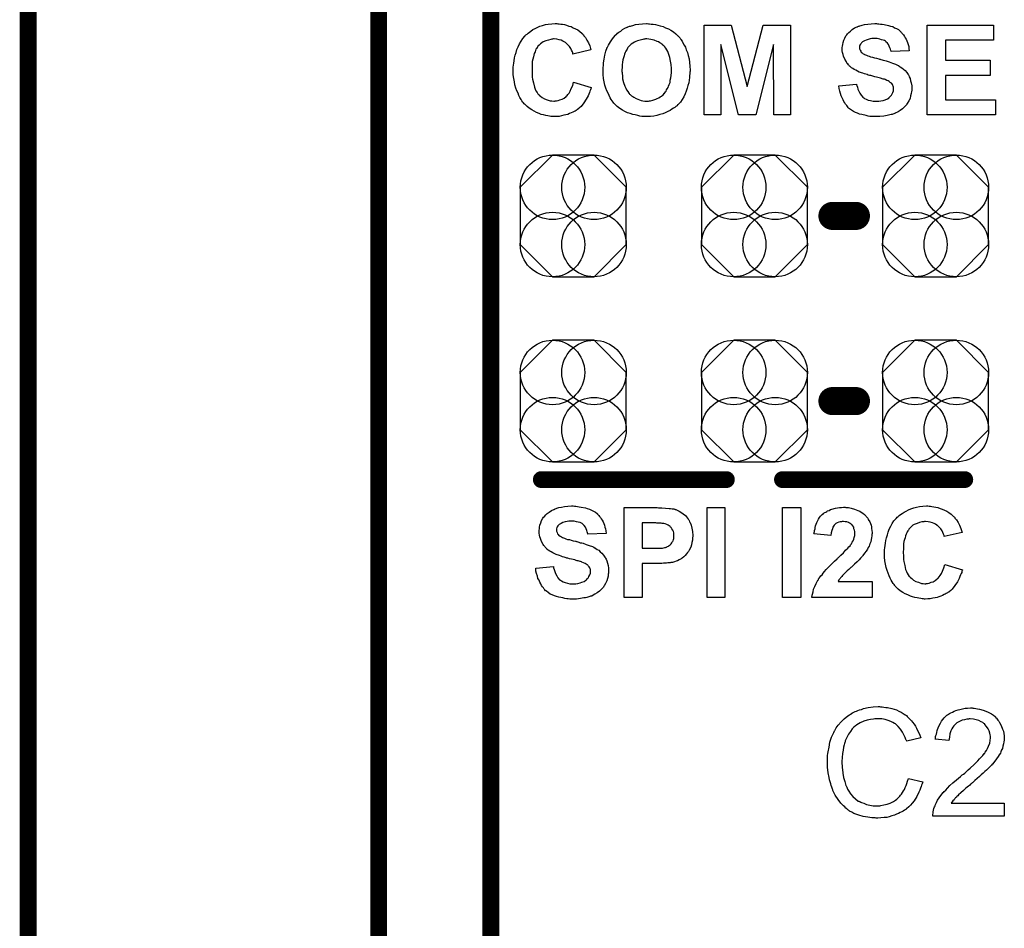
# Model space of a CAD drawing. Extents: x -0.52 to 0.5, y -1.13 to 1.12.
# Tile 11 of 15: x -0.5 to -0.15, y 0.28 to 0.6. Entities that reach past the tile are written whole.
import ezdxf

# ---------------------------------------------------------------- set-up
doc = ezdxf.new("R2010")
doc.units = 0
doc.layers.get('0').update_dxf_attribs({"linetype": 'CONTINUOUS'})
for name, color, linetype in [('gko', 6, 'CONTINUOUS'), ('gto', 2, 'CONTINUOUS'), ('gts', 1, 'CONTINUOUS')]:
    doc.layers.add(name, color=color, linetype=linetype)

# ---------------------------------------------------------------- blocks, each defined once
blk = doc.blocks.new('D22')
at = {"const_width": 0.005}
blk.add_lwpolyline([(-0.0025, 0, 1), (0.0025, 0, 1)], format="xyb", close=True, dxfattribs=at)
blk = doc.blocks.new('D33')
at = {"const_width": 0.003}
blk.add_lwpolyline([(-0.0015, 0, 1), (0.0015, 0, 1)], format="xyb", close=True, dxfattribs=at)
blk = doc.blocks.new('D84')
blk.add_lwpolyline([(0.0189, -0.0102), (0.0189, 0.0102), (0.0074, 0.0217), (-0.0074, 0.0217), (-0.0189, 0.0102), (-0.0189, -0.0102), (-0.0074, -0.0217), (0.0074, -0.0217)], close=True)
for centre in [(-0.0074, 0.0102), (0.0074, 0.0102), (-0.0074, -0.0102), (0.0074, -0.0102)]:
    blk.add_circle(centre, 0.0115)

msp = doc.modelspace()

# ---------------------------------------------------------------- linework, layer by layer
at = {"layer": 'gko', "color": 6, "const_width": 0.006}
for points in [[(-0.375, -0.0036), (-0.375, 1.12)], [(-0.335, 0.02), (-0.335, 1.075)], [(-0.5, -1.13), (-0.5, 1.03)]]:
    msp.add_lwpolyline(points, dxfattribs=at)
at = {"layer": 'gto', "color": 2}
for points in [[(-0.3111, 0.6005), (-0.3106, 0.6005), (-0.31, 0.6004), (-0.3094, 0.6003), (-0.3087, 0.6002), (-0.308, 0.6), (-0.3072, 0.5997), (-0.3064, 0.5995), (-0.3056, 0.5991), (-0.3048, 0.5987), (-0.304, 0.5983), (-0.3033, 0.5977), (-0.3026, 0.5971), (-0.3025, 0.5971), (-0.3025, 0.597), (-0.3023, 0.5969), (-0.3022, 0.5967), (-0.302, 0.5965), (-0.3018, 0.5962), (-0.3013, 0.5956), (-0.3008, 0.5947), (-0.3002, 0.5937), (-0.2997, 0.5926), (-0.2993, 0.5912), (-0.3057, 0.5897), (-0.3057, 0.5898), (-0.3057, 0.5898), (-0.3057, 0.5899), (-0.3058, 0.5901), (-0.3059, 0.5905), (-0.3062, 0.5911), (-0.3065, 0.5917), (-0.3069, 0.5924), (-0.3075, 0.593), (-0.3081, 0.5936), (-0.3081, 0.5936), (-0.3084, 0.5938), (-0.3088, 0.5941), (-0.3093, 0.5943), (-0.3099, 0.5946), (-0.3106, 0.5948), (-0.3115, 0.595), (-0.3124, 0.5951), (-0.3127, 0.5951), (-0.313, 0.595), (-0.3133, 0.595), (-0.3136, 0.5949), (-0.3144, 0.5947), (-0.3154, 0.5944), (-0.3163, 0.594), (-0.3168, 0.5937), (-0.3173, 0.5934), (-0.3178, 0.5929), (-0.3182, 0.5925), (-0.3182, 0.5924), (-0.3183, 0.5923), (-0.3184, 0.5922), (-0.3185, 0.592), (-0.3187, 0.5917), (-0.3189, 0.5914), (-0.3191, 0.591), (-0.3192, 0.5905), (-0.3195, 0.5899), (-0.3197, 0.5893), (-0.3198, 0.5887), (-0.32, 0.5879), (-0.3202, 0.5871), (-0.3203, 0.5862), (-0.3203, 0.5852), (-0.3203, 0.5842), (-0.3203, 0.5841), (-0.3203, 0.5839), (-0.3203, 0.5836), (-0.3203, 0.5832), (-0.3203, 0.5827), (-0.3202, 0.5821), (-0.3202, 0.5815), (-0.3201, 0.5808), (-0.3198, 0.5794), (-0.3194, 0.5779), (-0.3192, 0.5772), (-0.3189, 0.5766), (-0.3185, 0.576), (-0.3182, 0.5755), (-0.3181, 0.5754), (-0.3181, 0.5754), (-0.3179, 0.5753), (-0.3178, 0.5751), (-0.3173, 0.5747), (-0.3167, 0.5742), (-0.3159, 0.5737), (-0.3149, 0.5734), (-0.3138, 0.573), (-0.3132, 0.573), (-0.3125, 0.5729), (-0.3123, 0.5729), (-0.3121, 0.573), (-0.3116, 0.573), (-0.311, 0.5731), (-0.3104, 0.5734), (-0.3096, 0.5736), (-0.3089, 0.574), (-0.3081, 0.5746), (-0.3081, 0.5747), (-0.3078, 0.5749), (-0.3075, 0.5753), (-0.3071, 0.5758), (-0.3067, 0.5765), (-0.3063, 0.5774), (-0.3058, 0.5785), (-0.3055, 0.5797), (-0.2992, 0.5778), (-0.2992, 0.5777), (-0.2992, 0.5776), (-0.2993, 0.5773), (-0.2995, 0.5769), (-0.2997, 0.5765), (-0.2998, 0.576), (-0.3001, 0.5754), (-0.3003, 0.5748), (-0.301, 0.5736), (-0.3018, 0.5723), (-0.3028, 0.571), (-0.3034, 0.5705), (-0.304, 0.57), (-0.304, 0.5699), (-0.3041, 0.5699), (-0.3043, 0.5698), (-0.3046, 0.5696), (-0.3049, 0.5694), (-0.3053, 0.5692), (-0.3058, 0.569), (-0.3063, 0.5687), (-0.3069, 0.5685), (-0.3076, 0.5682), (-0.3082, 0.568), (-0.309, 0.5679), (-0.3098, 0.5677), (-0.3106, 0.5675), (-0.3115, 0.5675), (-0.3125, 0.5674), (-0.3128, 0.5674), (-0.3131, 0.5675), (-0.3136, 0.5675), (-0.3141, 0.5676), (-0.3147, 0.5677), (-0.3154, 0.5678), (-0.3162, 0.568), (-0.317, 0.5682), (-0.3178, 0.5685), (-0.3187, 0.5689), (-0.3196, 0.5693), (-0.3204, 0.5698), (-0.3213, 0.5704), (-0.3221, 0.571), (-0.3229, 0.5718), (-0.323, 0.5718), (-0.3231, 0.572), (-0.3233, 0.5723), (-0.3236, 0.5726), (-0.3239, 0.573), (-0.3242, 0.5735), (-0.3246, 0.5742), (-0.325, 0.5749), (-0.3253, 0.5757), (-0.3257, 0.5766), (-0.3261, 0.5776), (-0.3264, 0.5787), (-0.3266, 0.5798), (-0.3268, 0.581), (-0.327, 0.5823), (-0.327, 0.5837), (-0.327, 0.5838), (-0.327, 0.5838), (-0.327, 0.5841), (-0.327, 0.5845), (-0.327, 0.585), (-0.3269, 0.5857), (-0.3268, 0.5865), (-0.3267, 0.5873), (-0.3265, 0.5883), (-0.3263, 0.5893), (-0.326, 0.5903), (-0.3257, 0.5913), (-0.3252, 0.5923), (-0.3248, 0.5934), (-0.3242, 0.5943), (-0.3236, 0.5953), (-0.3229, 0.5961), (-0.3228, 0.5962), (-0.3227, 0.5963), (-0.3225, 0.5966), (-0.3221, 0.5968), (-0.3217, 0.5972), (-0.3212, 0.5975), (-0.3207, 0.5979), (-0.32, 0.5984), (-0.3192, 0.5988), (-0.3185, 0.5992), (-0.3175, 0.5996), (-0.3166, 0.5999), (-0.3155, 0.6002), (-0.3145, 0.6004), (-0.3133, 0.6005), (-0.3121, 0.6006), (-0.3115, 0.6006), (-0.3111, 0.6005)], [(-0.2788, 0.6005), (-0.2784, 0.6005), (-0.2778, 0.6004), (-0.2771, 0.6003), (-0.2763, 0.6002), (-0.2754, 0.6), (-0.2746, 0.5998), (-0.2736, 0.5995), (-0.2727, 0.5991), (-0.2717, 0.5987), (-0.2708, 0.5982), (-0.2699, 0.5976), (-0.269, 0.5969), (-0.2682, 0.5961), (-0.2681, 0.5961), (-0.268, 0.596), (-0.2678, 0.5957), (-0.2675, 0.5954), (-0.2672, 0.5949), (-0.2668, 0.5943), (-0.2665, 0.5937), (-0.2661, 0.5929), (-0.2656, 0.5922), (-0.2653, 0.5912), (-0.2649, 0.5902), (-0.2646, 0.5892), (-0.2643, 0.588), (-0.2641, 0.5867), (-0.264, 0.5854), (-0.2639, 0.5839), (-0.2639, 0.5838), (-0.2639, 0.5836), (-0.264, 0.5832), (-0.264, 0.5826), (-0.2641, 0.582), (-0.2642, 0.5813), (-0.2643, 0.5804), (-0.2644, 0.5795), (-0.2647, 0.5785), (-0.265, 0.5775), (-0.2653, 0.5765), (-0.2657, 0.5755), (-0.2662, 0.5745), (-0.2668, 0.5735), (-0.2674, 0.5726), (-0.2682, 0.5717), (-0.2682, 0.5717), (-0.2684, 0.5716), (-0.2686, 0.5713), (-0.269, 0.571), (-0.2694, 0.5707), (-0.2699, 0.5704), (-0.2705, 0.57), (-0.2711, 0.5696), (-0.2719, 0.5692), (-0.2728, 0.5688), (-0.2737, 0.5684), (-0.2747, 0.5681), (-0.2758, 0.5678), (-0.2769, 0.5676), (-0.2781, 0.5674), (-0.2794, 0.5674), (-0.2797, 0.5674), (-0.2801, 0.5674), (-0.2806, 0.5675), (-0.2812, 0.5675), (-0.2819, 0.5676), (-0.2826, 0.5678), (-0.2835, 0.568), (-0.2844, 0.5682), (-0.2853, 0.5685), (-0.2863, 0.5688), (-0.2872, 0.5692), (-0.2881, 0.5697), (-0.289, 0.5703), (-0.2899, 0.571), (-0.2907, 0.5717), (-0.2908, 0.5718), (-0.2909, 0.5719), (-0.2911, 0.5722), (-0.2914, 0.5725), (-0.2917, 0.573), (-0.2921, 0.5735), (-0.2924, 0.5741), (-0.2928, 0.5749), (-0.2932, 0.5757), (-0.2936, 0.5766), (-0.294, 0.5776), (-0.2943, 0.5786), (-0.2946, 0.5798), (-0.2948, 0.581), (-0.2949, 0.5824), (-0.2949, 0.5838), (-0.2949, 0.5838), (-0.2949, 0.584), (-0.2949, 0.5842), (-0.2949, 0.5846), (-0.2949, 0.585), (-0.2948, 0.5855), (-0.2948, 0.586), (-0.2948, 0.5866), (-0.2946, 0.5879), (-0.2943, 0.5893), (-0.294, 0.5907), (-0.2935, 0.592), (-0.2935, 0.592), (-0.2935, 0.5921), (-0.2934, 0.5922), (-0.2933, 0.5924), (-0.293, 0.5929), (-0.2927, 0.5935), (-0.2923, 0.5941), (-0.2918, 0.5948), (-0.2912, 0.5956), (-0.2905, 0.5964), (-0.2905, 0.5964), (-0.2905, 0.5965), (-0.2902, 0.5967), (-0.2898, 0.5971), (-0.2893, 0.5975), (-0.2887, 0.5979), (-0.288, 0.5984), (-0.2872, 0.5989), (-0.2864, 0.5993), (-0.2863, 0.5993), (-0.2863, 0.5993), (-0.2861, 0.5994), (-0.2858, 0.5995), (-0.2856, 0.5996), (-0.2852, 0.5997), (-0.2848, 0.5998), (-0.2844, 0.5999), (-0.2834, 0.6002), (-0.2822, 0.6004), (-0.2809, 0.6005), (-0.2795, 0.6006), (-0.2792, 0.6006), (-0.2788, 0.6005)], [(-0.1971, 0.6005), (-0.1966, 0.6005), (-0.196, 0.6004), (-0.1954, 0.6003), (-0.1947, 0.6002), (-0.1932, 0.5999), (-0.1925, 0.5997), (-0.1917, 0.5995), (-0.191, 0.5991), (-0.1903, 0.5988), (-0.1896, 0.5984), (-0.189, 0.5979), (-0.189, 0.5978), (-0.1889, 0.5978), (-0.1888, 0.5976), (-0.1886, 0.5974), (-0.1884, 0.5972), (-0.1881, 0.5968), (-0.1878, 0.5965), (-0.1875, 0.596), (-0.1872, 0.5955), (-0.1869, 0.595), (-0.1866, 0.5944), (-0.1864, 0.5938), (-0.1862, 0.5931), (-0.186, 0.5924), (-0.1859, 0.5917), (-0.1858, 0.5908), (-0.1923, 0.5906), (-0.1923, 0.5906), (-0.1923, 0.5907), (-0.1924, 0.591), (-0.1925, 0.5914), (-0.1927, 0.5919), (-0.1929, 0.5925), (-0.1932, 0.5931), (-0.1936, 0.5936), (-0.1941, 0.5941), (-0.1941, 0.5941), (-0.1943, 0.5943), (-0.1946, 0.5945), (-0.1951, 0.5947), (-0.1957, 0.5948), (-0.1963, 0.595), (-0.1972, 0.5952), (-0.1981, 0.5952), (-0.1986, 0.5952), (-0.1991, 0.5952), (-0.1997, 0.5951), (-0.2004, 0.5949), (-0.2012, 0.5947), (-0.2018, 0.5944), (-0.2025, 0.594), (-0.2025, 0.594), (-0.2026, 0.5939), (-0.2028, 0.5937), (-0.203, 0.5935), (-0.2032, 0.5932), (-0.2034, 0.5929), (-0.2035, 0.5925), (-0.2035, 0.592), (-0.2035, 0.592), (-0.2035, 0.5918), (-0.2035, 0.5916), (-0.2034, 0.5914), (-0.2033, 0.5911), (-0.2031, 0.5907), (-0.2029, 0.5904), (-0.2026, 0.5901), (-0.2025, 0.59), (-0.2023, 0.5899), (-0.2022, 0.5898), (-0.2019, 0.5897), (-0.2017, 0.5896), (-0.2014, 0.5894), (-0.201, 0.5893), (-0.2006, 0.5891), (-0.2001, 0.5889), (-0.1996, 0.5887), (-0.1989, 0.5886), (-0.1982, 0.5884), (-0.1975, 0.5882), (-0.1967, 0.588), (-0.1966, 0.588), (-0.1964, 0.5879), (-0.1962, 0.5879), (-0.1959, 0.5878), (-0.1955, 0.5877), (-0.1951, 0.5875), (-0.1945, 0.5874), (-0.194, 0.5873), (-0.1929, 0.5869), (-0.1918, 0.5865), (-0.1907, 0.5861), (-0.1902, 0.5859), (-0.1897, 0.5856), (-0.1897, 0.5856), (-0.1896, 0.5856), (-0.1894, 0.5854), (-0.189, 0.5851), (-0.1884, 0.5848), (-0.1879, 0.5843), (-0.1873, 0.5838), (-0.1867, 0.5831), (-0.1862, 0.5824), (-0.1861, 0.5823), (-0.186, 0.582), (-0.1858, 0.5816), (-0.1855, 0.581), (-0.1853, 0.5802), (-0.1851, 0.5794), (-0.1849, 0.5784), (-0.1849, 0.5773), (-0.1849, 0.5772), (-0.1849, 0.5771), (-0.1849, 0.577), (-0.1849, 0.5768), (-0.1849, 0.5766), (-0.185, 0.5763), (-0.1851, 0.5756), (-0.1853, 0.5748), (-0.1855, 0.5739), (-0.186, 0.573), (-0.1865, 0.5721), (-0.1865, 0.5721), (-0.1866, 0.572), (-0.1867, 0.5717), (-0.1871, 0.5713), (-0.1876, 0.5708), (-0.1882, 0.5702), (-0.189, 0.5696), (-0.1898, 0.5691), (-0.1908, 0.5686), (-0.1908, 0.5686), (-0.1909, 0.5685), (-0.1911, 0.5685), (-0.1913, 0.5684), (-0.1916, 0.5683), (-0.1919, 0.5682), (-0.1923, 0.5681), (-0.1927, 0.568), (-0.1932, 0.5679), (-0.1937, 0.5678), (-0.1949, 0.5676), (-0.1963, 0.5674), (-0.1977, 0.5674), (-0.1983, 0.5674), (-0.1987, 0.5674), (-0.1993, 0.5675), (-0.1998, 0.5675), (-0.2005, 0.5676), (-0.2012, 0.5678), (-0.2027, 0.5681), (-0.2035, 0.5683), (-0.2042, 0.5686), (-0.205, 0.5689), (-0.2057, 0.5692), (-0.2064, 0.5697), (-0.2071, 0.5702), (-0.2071, 0.5702), (-0.2072, 0.5703), (-0.2074, 0.5704), (-0.2076, 0.5707), (-0.2078, 0.571), (-0.2081, 0.5714), (-0.2085, 0.5718), (-0.2088, 0.5723), (-0.2091, 0.5728), (-0.2094, 0.5734), (-0.2097, 0.5741), (-0.2101, 0.5748), (-0.2103, 0.5756), (-0.2106, 0.5765), (-0.2108, 0.5774), (-0.2109, 0.5784), (-0.2046, 0.579), (-0.2046, 0.5789), (-0.2046, 0.5789), (-0.2046, 0.5787), (-0.2045, 0.5785), (-0.2043, 0.5779), (-0.2041, 0.5772), (-0.2038, 0.5765), (-0.2034, 0.5757), (-0.203, 0.575), (-0.2024, 0.5743), (-0.2023, 0.5743), (-0.202, 0.5741), (-0.2017, 0.5739), (-0.2011, 0.5736), (-0.2004, 0.5733), (-0.1996, 0.5731), (-0.1987, 0.5729), (-0.1976, 0.5729), (-0.1971, 0.5729), (-0.1966, 0.5729), (-0.1959, 0.573), (-0.1951, 0.5732), (-0.1944, 0.5734), (-0.1936, 0.5737), (-0.193, 0.5741), (-0.1929, 0.5742), (-0.1927, 0.5744), (-0.1925, 0.5747), (-0.1921, 0.575), (-0.1919, 0.5755), (-0.1916, 0.576), (-0.1914, 0.5766), (-0.1914, 0.5772), (-0.1914, 0.5773), (-0.1914, 0.5774), (-0.1914, 0.5777), (-0.1914, 0.5779), (-0.1915, 0.5782), (-0.1916, 0.5785), (-0.1918, 0.5789), (-0.192, 0.5792), (-0.1921, 0.5792), (-0.1922, 0.5793), (-0.1923, 0.5795), (-0.1926, 0.5796), (-0.1929, 0.5799), (-0.1933, 0.5801), (-0.1938, 0.5803), (-0.1944, 0.5806), (-0.1944, 0.5806), (-0.1946, 0.5807), (-0.1949, 0.5808), (-0.1951, 0.5808), (-0.1954, 0.5809), (-0.1957, 0.581), (-0.1961, 0.5811), (-0.1965, 0.5812), (-0.197, 0.5814), (-0.1975, 0.5815), (-0.1981, 0.5816), (-0.1988, 0.5818), (-0.1995, 0.582), (-0.1996, 0.582), (-0.1998, 0.582), (-0.2, 0.5821), (-0.2004, 0.5822), (-0.2008, 0.5824), (-0.2013, 0.5825), (-0.2018, 0.5827), (-0.2024, 0.5829), (-0.2036, 0.5833), (-0.2048, 0.5839), (-0.2054, 0.5842), (-0.2059, 0.5845), (-0.2064, 0.5848), (-0.2068, 0.5851), (-0.2068, 0.5852), (-0.2069, 0.5853), (-0.2071, 0.5854), (-0.2072, 0.5856), (-0.2075, 0.5859), (-0.2077, 0.5862), (-0.208, 0.5865), (-0.2082, 0.5869), (-0.2088, 0.5879), (-0.2092, 0.589), (-0.2094, 0.5896), (-0.2096, 0.5902), (-0.2097, 0.5909), (-0.2097, 0.5916), (-0.2097, 0.5917), (-0.2097, 0.5917), (-0.2097, 0.5918), (-0.2097, 0.592), (-0.2096, 0.5925), (-0.2095, 0.5931), (-0.2094, 0.5938), (-0.2091, 0.5946), (-0.2088, 0.5954), (-0.2084, 0.5962), (-0.2084, 0.5962), (-0.2083, 0.5963), (-0.2081, 0.5966), (-0.2078, 0.5969), (-0.2073, 0.5974), (-0.2068, 0.5979), (-0.2061, 0.5984), (-0.2053, 0.599), (-0.2044, 0.5994), (-0.2043, 0.5994), (-0.2042, 0.5995), (-0.2041, 0.5995), (-0.2039, 0.5996), (-0.2036, 0.5997), (-0.2034, 0.5998), (-0.203, 0.5999), (-0.2026, 0.6), (-0.2017, 0.6002), (-0.2006, 0.6004), (-0.1994, 0.6005), (-0.1981, 0.6006), (-0.1975, 0.6006), (-0.1971, 0.6005)], [(-0.2282, 0.568), (-0.2341, 0.568), (-0.2342, 0.5931), (-0.2405, 0.568), (-0.2467, 0.568), (-0.253, 0.5931), (-0.253, 0.568), (-0.2589, 0.568), (-0.2589, 0.6), (-0.2493, 0.6), (-0.2436, 0.5781), (-0.2379, 0.6), (-0.2282, 0.6), (-0.2282, 0.568)], [(-0.1557, 0.5946), (-0.1729, 0.5946), (-0.1729, 0.5875), (-0.1569, 0.5875), (-0.1569, 0.5821), (-0.1729, 0.5821), (-0.1729, 0.5734), (-0.1551, 0.5734), (-0.1551, 0.568), (-0.1794, 0.568), (-0.1794, 0.6), (-0.1557, 0.6), (-0.1557, 0.5946)], [(-0.2794, 0.5951), (-0.2798, 0.5951), (-0.2801, 0.595), (-0.2804, 0.595), (-0.2808, 0.5949), (-0.2817, 0.5947), (-0.2827, 0.5944), (-0.2833, 0.5942), (-0.2838, 0.5939), (-0.2844, 0.5936), (-0.2849, 0.5932), (-0.2854, 0.5928), (-0.2859, 0.5923), (-0.2859, 0.5923), (-0.286, 0.5922), (-0.2861, 0.592), (-0.2863, 0.5918), (-0.2864, 0.5915), (-0.2866, 0.5911), (-0.2869, 0.5907), (-0.2871, 0.5902), (-0.2873, 0.5897), (-0.2875, 0.5891), (-0.2877, 0.5884), (-0.2879, 0.5876), (-0.2881, 0.5868), (-0.2882, 0.5859), (-0.2882, 0.585), (-0.2883, 0.584), (-0.2883, 0.5839), (-0.2883, 0.5838), (-0.2883, 0.5835), (-0.2882, 0.5831), (-0.2882, 0.5826), (-0.2881, 0.5821), (-0.2881, 0.5815), (-0.288, 0.5809), (-0.2877, 0.5796), (-0.2872, 0.5782), (-0.2869, 0.5775), (-0.2866, 0.5769), (-0.2862, 0.5763), (-0.2858, 0.5757), (-0.2857, 0.5757), (-0.2857, 0.5756), (-0.2855, 0.5754), (-0.2853, 0.5753), (-0.2851, 0.5751), (-0.2848, 0.5748), (-0.2844, 0.5746), (-0.284, 0.5743), (-0.2832, 0.5738), (-0.282, 0.5734), (-0.2814, 0.5732), (-0.2808, 0.573), (-0.2801, 0.5729), (-0.2794, 0.5729), (-0.279, 0.5729), (-0.2788, 0.5729), (-0.2784, 0.573), (-0.2781, 0.573), (-0.2772, 0.5733), (-0.2762, 0.5736), (-0.2757, 0.5738), (-0.2751, 0.5741), (-0.2746, 0.5744), (-0.2741, 0.5747), (-0.2735, 0.5752), (-0.2731, 0.5757), (-0.273, 0.5757), (-0.273, 0.5758), (-0.2729, 0.5759), (-0.2727, 0.5762), (-0.2725, 0.5765), (-0.2723, 0.5769), (-0.2721, 0.5773), (-0.2718, 0.5778), (-0.2716, 0.5783), (-0.2714, 0.5789), (-0.2711, 0.5796), (-0.271, 0.5804), (-0.2708, 0.5812), (-0.2707, 0.5821), (-0.2706, 0.5831), (-0.2706, 0.5841), (-0.2706, 0.5841), (-0.2706, 0.5843), (-0.2706, 0.5846), (-0.2706, 0.585), (-0.2707, 0.5855), (-0.2707, 0.586), (-0.2708, 0.5866), (-0.2709, 0.5872), (-0.2712, 0.5885), (-0.2716, 0.5899), (-0.2719, 0.5906), (-0.2722, 0.5912), (-0.2726, 0.5918), (-0.273, 0.5923), (-0.2731, 0.5924), (-0.2731, 0.5925), (-0.2733, 0.5926), (-0.2735, 0.5928), (-0.2737, 0.593), (-0.274, 0.5932), (-0.2743, 0.5935), (-0.2747, 0.5937), (-0.2752, 0.594), (-0.2757, 0.5942), (-0.2767, 0.5947), (-0.2773, 0.5948), (-0.278, 0.5949), (-0.2787, 0.595), (-0.2794, 0.5951)], [(-0.3052, 0.4285), (-0.3047, 0.4285), (-0.3041, 0.4284), (-0.3035, 0.4283), (-0.3028, 0.4282), (-0.3013, 0.4279), (-0.3006, 0.4277), (-0.2998, 0.4275), (-0.2991, 0.4271), (-0.2984, 0.4268), (-0.2977, 0.4264), (-0.2971, 0.4259), (-0.2971, 0.4258), (-0.297, 0.4258), (-0.2969, 0.4256), (-0.2967, 0.4254), (-0.2965, 0.4252), (-0.2962, 0.4248), (-0.2959, 0.4245), (-0.2956, 0.424), (-0.2953, 0.4235), (-0.295, 0.423), (-0.2947, 0.4224), (-0.2945, 0.4218), (-0.2943, 0.4211), (-0.2941, 0.4204), (-0.294, 0.4197), (-0.2939, 0.4188), (-0.3004, 0.4186), (-0.3004, 0.4186), (-0.3004, 0.4187), (-0.3005, 0.419), (-0.3006, 0.4194), (-0.3008, 0.4199), (-0.301, 0.4205), (-0.3013, 0.4211), (-0.3017, 0.4216), (-0.3022, 0.4221), (-0.3022, 0.4221), (-0.3024, 0.4223), (-0.3027, 0.4225), (-0.3032, 0.4227), (-0.3038, 0.4228), (-0.3044, 0.423), (-0.3053, 0.4232), (-0.3062, 0.4232), (-0.3067, 0.4232), (-0.3072, 0.4232), (-0.3078, 0.4231), (-0.3085, 0.4229), (-0.3093, 0.4227), (-0.3099, 0.4224), (-0.3106, 0.422), (-0.3106, 0.422), (-0.3107, 0.4219), (-0.3109, 0.4217), (-0.3111, 0.4215), (-0.3113, 0.4212), (-0.3115, 0.4209), (-0.3116, 0.4205), (-0.3116, 0.42), (-0.3116, 0.42), (-0.3116, 0.4198), (-0.3116, 0.4196), (-0.3115, 0.4194), (-0.3114, 0.4191), (-0.3112, 0.4187), (-0.311, 0.4184), (-0.3107, 0.4181), (-0.3106, 0.418), (-0.3104, 0.4179), (-0.3103, 0.4178), (-0.31, 0.4177), (-0.3098, 0.4176), (-0.3095, 0.4174), (-0.3091, 0.4173), (-0.3087, 0.4171), (-0.3082, 0.4169), (-0.3077, 0.4167), (-0.307, 0.4166), (-0.3063, 0.4164), (-0.3056, 0.4162), (-0.3048, 0.416), (-0.3047, 0.416), (-0.3045, 0.4159), (-0.3043, 0.4159), (-0.304, 0.4158), (-0.3036, 0.4157), (-0.3032, 0.4155), (-0.3026, 0.4154), (-0.3021, 0.4153), (-0.301, 0.4149), (-0.2999, 0.4145), (-0.2988, 0.4141), (-0.2983, 0.4139), (-0.2978, 0.4136), (-0.2978, 0.4136), (-0.2977, 0.4136), (-0.2975, 0.4134), (-0.2971, 0.4131), (-0.2965, 0.4128), (-0.296, 0.4123), (-0.2954, 0.4118), (-0.2948, 0.4111), (-0.2943, 0.4104), (-0.2942, 0.4103), (-0.2941, 0.41), (-0.2939, 0.4096), (-0.2936, 0.409), (-0.2934, 0.4082), (-0.2932, 0.4074), (-0.293, 0.4064), (-0.293, 0.4053), (-0.293, 0.4052), (-0.293, 0.4051), (-0.293, 0.405), (-0.293, 0.4048), (-0.293, 0.4046), (-0.2931, 0.4043), (-0.2932, 0.4036), (-0.2934, 0.4028), (-0.2936, 0.4019), (-0.2941, 0.401), (-0.2946, 0.4001), (-0.2946, 0.4001), (-0.2947, 0.4), (-0.2948, 0.3997), (-0.2952, 0.3993), (-0.2957, 0.3988), (-0.2963, 0.3982), (-0.2971, 0.3976), (-0.2979, 0.3971), (-0.2989, 0.3966), (-0.2989, 0.3966), (-0.299, 0.3965), (-0.2992, 0.3965), (-0.2994, 0.3964), (-0.2997, 0.3963), (-0.3, 0.3962), (-0.3004, 0.3961), (-0.3008, 0.396), (-0.3013, 0.3959), (-0.3018, 0.3958), (-0.303, 0.3956), (-0.3044, 0.3954), (-0.3058, 0.3954), (-0.3064, 0.3954), (-0.3068, 0.3954), (-0.3074, 0.3955), (-0.3079, 0.3955), (-0.3086, 0.3956), (-0.3093, 0.3958), (-0.3108, 0.3961), (-0.3116, 0.3963), (-0.3123, 0.3966), (-0.3131, 0.3969), (-0.3138, 0.3972), (-0.3145, 0.3977), (-0.3152, 0.3982), (-0.3152, 0.3982), (-0.3153, 0.3983), (-0.3155, 0.3984), (-0.3157, 0.3987), (-0.316, 0.399), (-0.3162, 0.3994), (-0.3166, 0.3998), (-0.3169, 0.4002), (-0.3172, 0.4008), (-0.3175, 0.4014), (-0.3178, 0.4021), (-0.3182, 0.4028), (-0.3184, 0.4036), (-0.3187, 0.4045), (-0.3189, 0.4054), (-0.319, 0.4064), (-0.3127, 0.407), (-0.3127, 0.4069), (-0.3127, 0.4069), (-0.3127, 0.4067), (-0.3126, 0.4065), (-0.3124, 0.4059), (-0.3122, 0.4052), (-0.3119, 0.4045), (-0.3115, 0.4037), (-0.3111, 0.403), (-0.3105, 0.4023), (-0.3104, 0.4023), (-0.3101, 0.4021), (-0.3098, 0.4019), (-0.3092, 0.4016), (-0.3085, 0.4013), (-0.3077, 0.4011), (-0.3068, 0.4009), (-0.3057, 0.4009), (-0.3052, 0.4009), (-0.3047, 0.4009), (-0.304, 0.401), (-0.3032, 0.4012), (-0.3025, 0.4014), (-0.3017, 0.4017), (-0.3011, 0.4021), (-0.301, 0.4022), (-0.3008, 0.4024), (-0.3006, 0.4027), (-0.3002, 0.403), (-0.3, 0.4035), (-0.2997, 0.404), (-0.2995, 0.4046), (-0.2995, 0.4052), (-0.2995, 0.4053), (-0.2995, 0.4054), (-0.2995, 0.4057), (-0.2995, 0.4059), (-0.2996, 0.4062), (-0.2997, 0.4065), (-0.2999, 0.4069), (-0.3002, 0.4072), (-0.3002, 0.4072), (-0.3003, 0.4073), (-0.3004, 0.4075), (-0.3007, 0.4076), (-0.301, 0.4079), (-0.3014, 0.4081), (-0.3019, 0.4083), (-0.3025, 0.4086), (-0.3025, 0.4086), (-0.3027, 0.4087), (-0.303, 0.4088), (-0.3032, 0.4088), (-0.3035, 0.4089), (-0.3038, 0.409), (-0.3042, 0.4091), (-0.3046, 0.4092), (-0.3051, 0.4094), (-0.3056, 0.4095), (-0.3062, 0.4096), (-0.3069, 0.4098), (-0.3076, 0.41), (-0.3077, 0.41), (-0.3079, 0.41), (-0.3081, 0.4101), (-0.3085, 0.4102), (-0.3089, 0.4104), (-0.3094, 0.4105), (-0.3099, 0.4107), (-0.3105, 0.4109), (-0.3117, 0.4113), (-0.3129, 0.4119), (-0.3135, 0.4122), (-0.314, 0.4125), (-0.3145, 0.4128), (-0.3149, 0.4131), (-0.3149, 0.4132), (-0.315, 0.4133), (-0.3152, 0.4134), (-0.3153, 0.4136), (-0.3156, 0.4139), (-0.3158, 0.4142), (-0.3161, 0.4145), (-0.3163, 0.4149), (-0.3169, 0.4159), (-0.3173, 0.417), (-0.3175, 0.4176), (-0.3177, 0.4182), (-0.3178, 0.4189), (-0.3178, 0.4196), (-0.3178, 0.4197), (-0.3178, 0.4197), (-0.3178, 0.4198), (-0.3178, 0.42), (-0.3177, 0.4205), (-0.3176, 0.4211), (-0.3175, 0.4218), (-0.3172, 0.4226), (-0.3169, 0.4234), (-0.3165, 0.4242), (-0.3165, 0.4242), (-0.3164, 0.4243), (-0.3162, 0.4246), (-0.3159, 0.4249), (-0.3154, 0.4254), (-0.3149, 0.4259), (-0.3142, 0.4264), (-0.3134, 0.427), (-0.3125, 0.4274), (-0.3124, 0.4274), (-0.3123, 0.4275), (-0.3122, 0.4275), (-0.312, 0.4276), (-0.3117, 0.4277), (-0.3115, 0.4278), (-0.3111, 0.4279), (-0.3107, 0.428), (-0.3098, 0.4282), (-0.3087, 0.4284), (-0.3075, 0.4285), (-0.3062, 0.4286), (-0.3056, 0.4286), (-0.3052, 0.4285)], [(-0.1787, 0.4285), (-0.1782, 0.4285), (-0.1777, 0.4284), (-0.177, 0.4283), (-0.1763, 0.4282), (-0.1756, 0.428), (-0.1748, 0.4277), (-0.174, 0.4275), (-0.1732, 0.4271), (-0.1724, 0.4267), (-0.1717, 0.4263), (-0.1709, 0.4257), (-0.1702, 0.4251), (-0.1702, 0.4251), (-0.1701, 0.425), (-0.17, 0.4249), (-0.1698, 0.4247), (-0.1696, 0.4245), (-0.1695, 0.4242), (-0.169, 0.4236), (-0.1684, 0.4227), (-0.1679, 0.4217), (-0.1674, 0.4206), (-0.1669, 0.4192), (-0.1733, 0.4177), (-0.1733, 0.4178), (-0.1733, 0.4178), (-0.1733, 0.4179), (-0.1734, 0.4181), (-0.1736, 0.4185), (-0.1738, 0.4191), (-0.1741, 0.4197), (-0.1745, 0.4204), (-0.1751, 0.421), (-0.1757, 0.4216), (-0.1758, 0.4216), (-0.176, 0.4218), (-0.1764, 0.4221), (-0.1769, 0.4223), (-0.1775, 0.4226), (-0.1783, 0.4228), (-0.1791, 0.423), (-0.18, 0.4231), (-0.1804, 0.4231), (-0.1806, 0.423), (-0.1809, 0.423), (-0.1813, 0.4229), (-0.1821, 0.4227), (-0.183, 0.4224), (-0.184, 0.422), (-0.1845, 0.4217), (-0.1849, 0.4214), (-0.1854, 0.4209), (-0.1858, 0.4205), (-0.1858, 0.4204), (-0.1859, 0.4203), (-0.186, 0.4202), (-0.1861, 0.42), (-0.1863, 0.4197), (-0.1865, 0.4194), (-0.1867, 0.419), (-0.1869, 0.4185), (-0.1871, 0.4179), (-0.1873, 0.4173), (-0.1875, 0.4167), (-0.1877, 0.4159), (-0.1878, 0.4151), (-0.1879, 0.4142), (-0.1879, 0.4132), (-0.188, 0.4122), (-0.188, 0.4121), (-0.188, 0.4119), (-0.188, 0.4116), (-0.1879, 0.4112), (-0.1879, 0.4107), (-0.1878, 0.4101), (-0.1878, 0.4095), (-0.1877, 0.4088), (-0.1874, 0.4074), (-0.1871, 0.4059), (-0.1868, 0.4052), (-0.1865, 0.4046), (-0.1862, 0.404), (-0.1858, 0.4035), (-0.1858, 0.4034), (-0.1857, 0.4034), (-0.1856, 0.4033), (-0.1854, 0.4031), (-0.1849, 0.4027), (-0.1843, 0.4022), (-0.1835, 0.4017), (-0.1825, 0.4014), (-0.1814, 0.401), (-0.1808, 0.401), (-0.1802, 0.4009), (-0.1799, 0.4009), (-0.1798, 0.401), (-0.1793, 0.401), (-0.1787, 0.4011), (-0.178, 0.4014), (-0.1773, 0.4016), (-0.1765, 0.402), (-0.1758, 0.4026), (-0.1757, 0.4027), (-0.1755, 0.4029), (-0.1751, 0.4033), (-0.1748, 0.4038), (-0.1743, 0.4045), (-0.1739, 0.4054), (-0.1735, 0.4065), (-0.1731, 0.4077), (-0.1668, 0.4058), (-0.1668, 0.4057), (-0.1669, 0.4056), (-0.167, 0.4053), (-0.1671, 0.4049), (-0.1673, 0.4045), (-0.1675, 0.404), (-0.1677, 0.4034), (-0.168, 0.4028), (-0.1686, 0.4016), (-0.1695, 0.4003), (-0.1705, 0.399), (-0.171, 0.3985), (-0.1716, 0.398), (-0.1717, 0.3979), (-0.1718, 0.3979), (-0.172, 0.3978), (-0.1722, 0.3976), (-0.1726, 0.3974), (-0.173, 0.3972), (-0.1734, 0.397), (-0.1739, 0.3967), (-0.1745, 0.3965), (-0.1752, 0.3962), (-0.1759, 0.396), (-0.1766, 0.3959), (-0.1774, 0.3957), (-0.1783, 0.3955), (-0.1792, 0.3955), (-0.1801, 0.3954), (-0.1804, 0.3954), (-0.1807, 0.3955), (-0.1812, 0.3955), (-0.1817, 0.3956), (-0.1824, 0.3957), (-0.183, 0.3958), (-0.1838, 0.396), (-0.1846, 0.3962), (-0.1854, 0.3965), (-0.1863, 0.3969), (-0.1872, 0.3973), (-0.1881, 0.3978), (-0.189, 0.3984), (-0.1898, 0.399), (-0.1906, 0.3998), (-0.1906, 0.3998), (-0.1908, 0.4), (-0.1909, 0.4002), (-0.1912, 0.4006), (-0.1915, 0.401), (-0.1919, 0.4015), (-0.1922, 0.4022), (-0.1926, 0.4029), (-0.193, 0.4037), (-0.1933, 0.4046), (-0.1937, 0.4056), (-0.194, 0.4067), (-0.1943, 0.4078), (-0.1945, 0.409), (-0.1946, 0.4103), (-0.1946, 0.4117), (-0.1946, 0.4118), (-0.1946, 0.4118), (-0.1946, 0.4121), (-0.1946, 0.4125), (-0.1946, 0.413), (-0.1945, 0.4137), (-0.1944, 0.4145), (-0.1943, 0.4153), (-0.1941, 0.4163), (-0.1939, 0.4173), (-0.1936, 0.4183), (-0.1933, 0.4193), (-0.1929, 0.4203), (-0.1924, 0.4214), (-0.1919, 0.4223), (-0.1913, 0.4233), (-0.1905, 0.4241), (-0.1905, 0.4242), (-0.1903, 0.4243), (-0.1901, 0.4246), (-0.1898, 0.4248), (-0.1894, 0.4252), (-0.1889, 0.4255), (-0.1883, 0.4259), (-0.1876, 0.4264), (-0.1869, 0.4268), (-0.1861, 0.4272), (-0.1852, 0.4276), (-0.1842, 0.4279), (-0.1832, 0.4282), (-0.1821, 0.4284), (-0.1809, 0.4285), (-0.1797, 0.4286), (-0.1792, 0.4286), (-0.1787, 0.4285)], [(-0.2752, 0.4279), (-0.274, 0.4279), (-0.2727, 0.4278), (-0.2714, 0.4277), (-0.2709, 0.4277), (-0.2703, 0.4276), (-0.2698, 0.4276), (-0.2695, 0.4275), (-0.2694, 0.4275), (-0.2693, 0.4274), (-0.2692, 0.4274), (-0.269, 0.4273), (-0.2685, 0.4271), (-0.2679, 0.4268), (-0.2672, 0.4264), (-0.2664, 0.4258), (-0.2656, 0.4252), (-0.2649, 0.4243), (-0.2649, 0.4243), (-0.2648, 0.4242), (-0.2647, 0.4241), (-0.2646, 0.4239), (-0.2644, 0.4236), (-0.2643, 0.4234), (-0.2641, 0.423), (-0.2639, 0.4227), (-0.2636, 0.4217), (-0.2633, 0.4207), (-0.2631, 0.4195), (-0.263, 0.4181), (-0.263, 0.4181), (-0.263, 0.418), (-0.263, 0.4179), (-0.263, 0.4176), (-0.2631, 0.4174), (-0.2631, 0.4171), (-0.2631, 0.4164), (-0.2633, 0.4156), (-0.2635, 0.4148), (-0.2637, 0.4139), (-0.2641, 0.4131), (-0.2642, 0.413), (-0.2643, 0.4128), (-0.2645, 0.4124), (-0.2649, 0.412), (-0.2652, 0.4115), (-0.2657, 0.411), (-0.2662, 0.4105), (-0.2668, 0.41), (-0.2669, 0.41), (-0.2671, 0.4098), (-0.2674, 0.4096), (-0.2679, 0.4094), (-0.2684, 0.4091), (-0.2689, 0.4089), (-0.2695, 0.4087), (-0.2702, 0.4085), (-0.2703, 0.4085), (-0.2704, 0.4084), (-0.2706, 0.4084), (-0.2708, 0.4084), (-0.2711, 0.4083), (-0.2715, 0.4083), (-0.2719, 0.4083), (-0.2723, 0.4082), (-0.2728, 0.4082), (-0.2734, 0.4082), (-0.274, 0.4081), (-0.2746, 0.4081), (-0.2753, 0.4081), (-0.281, 0.4081), (-0.281, 0.396), (-0.2875, 0.396), (-0.2875, 0.428), (-0.2757, 0.428), (-0.2752, 0.4279)], [(-0.2515, 0.396), (-0.2579, 0.396), (-0.2579, 0.428), (-0.2515, 0.428), (-0.2515, 0.396)], [(-0.2245, 0.396), (-0.231, 0.396), (-0.231, 0.428), (-0.2245, 0.428), (-0.2245, 0.396)], [(-0.2084, 0.4281), (-0.208, 0.4281), (-0.2075, 0.428), (-0.207, 0.4279), (-0.2065, 0.4278), (-0.2053, 0.4275), (-0.2041, 0.427), (-0.2034, 0.4268), (-0.2029, 0.4264), (-0.2023, 0.426), (-0.2018, 0.4256), (-0.2017, 0.4255), (-0.2016, 0.4255), (-0.2015, 0.4253), (-0.2013, 0.4251), (-0.2011, 0.4249), (-0.2009, 0.4246), (-0.2006, 0.4242), (-0.2004, 0.4238), (-0.1999, 0.4229), (-0.1994, 0.4218), (-0.1993, 0.4212), (-0.1992, 0.4206), (-0.1991, 0.4199), (-0.199, 0.4192), (-0.199, 0.4191), (-0.199, 0.4188), (-0.1991, 0.4184), (-0.1991, 0.4179), (-0.1992, 0.4173), (-0.1994, 0.4166), (-0.1995, 0.4158), (-0.1998, 0.4151), (-0.1999, 0.415), (-0.2, 0.4148), (-0.2001, 0.4143), (-0.2004, 0.4138), (-0.2007, 0.4132), (-0.2012, 0.4125), (-0.2017, 0.4118), (-0.2023, 0.411), (-0.2023, 0.411), (-0.2025, 0.4107), (-0.2028, 0.4104), (-0.2032, 0.41), (-0.2037, 0.4094), (-0.2044, 0.4087), (-0.2053, 0.4079), (-0.2063, 0.4069), (-0.2063, 0.4069), (-0.2064, 0.4068), (-0.2066, 0.4067), (-0.2067, 0.4065), (-0.2073, 0.406), (-0.2079, 0.4055), (-0.2085, 0.4049), (-0.2091, 0.4043), (-0.2096, 0.4038), (-0.2098, 0.4035), (-0.21, 0.4033), (-0.21, 0.4033), (-0.2101, 0.4032), (-0.2103, 0.403), (-0.2104, 0.4028), (-0.2109, 0.4023), (-0.2112, 0.4017), (-0.199, 0.4017), (-0.199, 0.396), (-0.2205, 0.396), (-0.2205, 0.396), (-0.2205, 0.3961), (-0.2205, 0.3963), (-0.2204, 0.3966), (-0.2204, 0.3968), (-0.2203, 0.3972), (-0.2201, 0.398), (-0.2199, 0.3989), (-0.2195, 0.3999), (-0.219, 0.401), (-0.2184, 0.4021), (-0.2184, 0.4021), (-0.2183, 0.4022), (-0.2182, 0.4024), (-0.2181, 0.4026), (-0.2179, 0.4029), (-0.2176, 0.4033), (-0.2173, 0.4037), (-0.2169, 0.4041), (-0.2165, 0.4047), (-0.216, 0.4052), (-0.2154, 0.4059), (-0.2148, 0.4066), (-0.2141, 0.4073), (-0.2133, 0.4081), (-0.2125, 0.4089), (-0.2115, 0.4098), (-0.2115, 0.4098), (-0.2114, 0.41), (-0.2112, 0.4101), (-0.2109, 0.4104), (-0.2105, 0.4107), (-0.2102, 0.4111), (-0.2093, 0.4119), (-0.2085, 0.4128), (-0.2077, 0.4136), (-0.2073, 0.414), (-0.2069, 0.4144), (-0.2067, 0.4148), (-0.2065, 0.415), (-0.2064, 0.4151), (-0.2063, 0.4154), (-0.2061, 0.4157), (-0.2058, 0.4162), (-0.2056, 0.4168), (-0.2054, 0.4174), (-0.2052, 0.4181), (-0.2052, 0.4188), (-0.2052, 0.4188), (-0.2052, 0.4189), (-0.2052, 0.4191), (-0.2052, 0.4195), (-0.2053, 0.42), (-0.2055, 0.4205), (-0.2056, 0.421), (-0.2059, 0.4215), (-0.2063, 0.422), (-0.2063, 0.422), (-0.2065, 0.4221), (-0.2067, 0.4223), (-0.2071, 0.4225), (-0.2075, 0.4227), (-0.208, 0.4229), (-0.2086, 0.423), (-0.2093, 0.4231), (-0.2097, 0.4231), (-0.21, 0.423), (-0.2104, 0.4229), (-0.2109, 0.4228), (-0.2115, 0.4226), (-0.212, 0.4223), (-0.2124, 0.4219), (-0.2125, 0.4219), (-0.2126, 0.4217), (-0.2128, 0.4214), (-0.213, 0.421), (-0.2132, 0.4205), (-0.2134, 0.4198), (-0.2136, 0.419), (-0.2137, 0.4181), (-0.2198, 0.4187), (-0.2198, 0.4187), (-0.2197, 0.4189), (-0.2197, 0.4191), (-0.2196, 0.4195), (-0.2196, 0.4199), (-0.2194, 0.4204), (-0.2193, 0.4209), (-0.2192, 0.4215), (-0.2187, 0.4227), (-0.2182, 0.4239), (-0.2178, 0.4245), (-0.2174, 0.425), (-0.2169, 0.4255), (-0.2164, 0.4259), (-0.2164, 0.426), (-0.2163, 0.426), (-0.2161, 0.4261), (-0.2159, 0.4263), (-0.2156, 0.4264), (-0.2152, 0.4266), (-0.2149, 0.4269), (-0.2144, 0.427), (-0.2139, 0.4273), (-0.2134, 0.4275), (-0.2121, 0.4278), (-0.2107, 0.4281), (-0.21, 0.4281), (-0.2092, 0.4282), (-0.2087, 0.4282), (-0.2084, 0.4281)], [(-0.2762, 0.4226), (-0.281, 0.4226), (-0.281, 0.4135), (-0.2766, 0.4135), (-0.2763, 0.4135), (-0.2754, 0.4135), (-0.2746, 0.4136), (-0.2738, 0.4136), (-0.273, 0.4138), (-0.2727, 0.4138), (-0.2724, 0.4139), (-0.2724, 0.414), (-0.2722, 0.414), (-0.272, 0.4142), (-0.2717, 0.4143), (-0.2714, 0.4145), (-0.271, 0.4148), (-0.2707, 0.4151), (-0.2704, 0.4155), (-0.2704, 0.4155), (-0.2703, 0.4157), (-0.2702, 0.4159), (-0.27, 0.4162), (-0.2699, 0.4166), (-0.2698, 0.417), (-0.2697, 0.4175), (-0.2697, 0.418), (-0.2697, 0.4181), (-0.2697, 0.4183), (-0.2697, 0.4186), (-0.2698, 0.419), (-0.2699, 0.4195), (-0.2701, 0.42), (-0.2704, 0.4204), (-0.2707, 0.4209), (-0.2708, 0.4209), (-0.2709, 0.4211), (-0.2711, 0.4213), (-0.2714, 0.4215), (-0.2718, 0.4218), (-0.2722, 0.422), (-0.2728, 0.4222), (-0.2733, 0.4223), (-0.2734, 0.4223), (-0.2735, 0.4224), (-0.2739, 0.4224), (-0.2743, 0.4225), (-0.2749, 0.4225), (-0.2753, 0.4225), (-0.2758, 0.4225), (-0.2762, 0.4226)], [(-0.196, 0.357), (-0.1955, 0.357), (-0.1949, 0.3569), (-0.1942, 0.3568), (-0.1935, 0.3567), (-0.192, 0.3564), (-0.1904, 0.3559), (-0.1895, 0.3555), (-0.1887, 0.3551), (-0.188, 0.3546), (-0.1872, 0.3541), (-0.1871, 0.3541), (-0.187, 0.354), (-0.1868, 0.3539), (-0.1865, 0.3536), (-0.1863, 0.3533), (-0.1859, 0.3529), (-0.1855, 0.3525), (-0.185, 0.352), (-0.1846, 0.3515), (-0.1841, 0.3508), (-0.1836, 0.3501), (-0.1832, 0.3494), (-0.1828, 0.3486), (-0.1824, 0.3477), (-0.182, 0.3469), (-0.1817, 0.3459), (-0.1867, 0.3447), (-0.1867, 0.3448), (-0.1867, 0.3449), (-0.1869, 0.3451), (-0.187, 0.3454), (-0.1871, 0.3457), (-0.1873, 0.3461), (-0.1877, 0.347), (-0.1882, 0.348), (-0.1889, 0.349), (-0.1897, 0.35), (-0.1906, 0.3508), (-0.1907, 0.3509), (-0.1911, 0.3511), (-0.1916, 0.3514), (-0.1924, 0.3518), (-0.1933, 0.3521), (-0.1944, 0.3525), (-0.1956, 0.3527), (-0.197, 0.3527), (-0.1975, 0.3527), (-0.1977, 0.3527), (-0.1981, 0.3527), (-0.1986, 0.3526), (-0.1996, 0.3525), (-0.2008, 0.3522), (-0.202, 0.3519), (-0.2033, 0.3513), (-0.2045, 0.3506), (-0.2045, 0.3506), (-0.2046, 0.3505), (-0.205, 0.3502), (-0.2055, 0.3497), (-0.2061, 0.3491), (-0.2068, 0.3482), (-0.2075, 0.3473), (-0.2081, 0.3461), (-0.2086, 0.3449), (-0.2086, 0.3448), (-0.2087, 0.3447), (-0.2087, 0.3445), (-0.2088, 0.3443), (-0.2089, 0.3439), (-0.209, 0.3435), (-0.2092, 0.3426), (-0.2094, 0.3415), (-0.2096, 0.3403), (-0.2097, 0.3389), (-0.2098, 0.3375), (-0.2098, 0.3374), (-0.2098, 0.3373), (-0.2098, 0.337), (-0.2098, 0.3366), (-0.2097, 0.3363), (-0.2097, 0.3358), (-0.2097, 0.3352), (-0.2096, 0.3346), (-0.2095, 0.3333), (-0.2092, 0.3318), (-0.2088, 0.3304), (-0.2084, 0.3289), (-0.2084, 0.3289), (-0.2083, 0.3288), (-0.2082, 0.3286), (-0.2081, 0.3283), (-0.2078, 0.3277), (-0.2073, 0.3269), (-0.2067, 0.326), (-0.2059, 0.325), (-0.205, 0.3242), (-0.204, 0.3234), (-0.2039, 0.3234), (-0.2038, 0.3234), (-0.2036, 0.3233), (-0.2034, 0.3232), (-0.2031, 0.323), (-0.2028, 0.3229), (-0.202, 0.3226), (-0.201, 0.3222), (-0.1999, 0.3219), (-0.1987, 0.3217), (-0.1974, 0.3217), (-0.197, 0.3217), (-0.1967, 0.3217), (-0.1963, 0.3217), (-0.1959, 0.3218), (-0.1949, 0.322), (-0.1937, 0.3223), (-0.1926, 0.3227), (-0.1914, 0.3233), (-0.1907, 0.3237), (-0.1902, 0.3241), (-0.1901, 0.3242), (-0.1901, 0.3242), (-0.1899, 0.3244), (-0.1897, 0.3245), (-0.1895, 0.3248), (-0.1892, 0.3252), (-0.1889, 0.3255), (-0.1886, 0.3259), (-0.1882, 0.3264), (-0.1879, 0.327), (-0.1875, 0.3275), (-0.1872, 0.3282), (-0.1869, 0.3289), (-0.1866, 0.3297), (-0.1864, 0.3305), (-0.1861, 0.3314), (-0.181, 0.3302), (-0.181, 0.3301), (-0.1811, 0.3299), (-0.1812, 0.3295), (-0.1814, 0.3291), (-0.1815, 0.3286), (-0.1818, 0.328), (-0.182, 0.3273), (-0.1824, 0.3266), (-0.1831, 0.325), (-0.1841, 0.3235), (-0.1848, 0.3227), (-0.1854, 0.3219), (-0.186, 0.3213), (-0.1868, 0.3206), (-0.1869, 0.3206), (-0.187, 0.3204), (-0.1873, 0.3203), (-0.1875, 0.3201), (-0.188, 0.3198), (-0.1884, 0.3196), (-0.189, 0.3193), (-0.1896, 0.319), (-0.1904, 0.3187), (-0.1911, 0.3184), (-0.192, 0.3181), (-0.1929, 0.3178), (-0.1938, 0.3176), (-0.1948, 0.3175), (-0.1959, 0.3174), (-0.197, 0.3173), (-0.1976, 0.3173), (-0.198, 0.3174), (-0.1985, 0.3174), (-0.1991, 0.3174), (-0.1998, 0.3176), (-0.2006, 0.3177), (-0.2022, 0.3179), (-0.2038, 0.3184), (-0.2055, 0.319), (-0.2063, 0.3194), (-0.2071, 0.3198), (-0.2071, 0.3199), (-0.2072, 0.3199), (-0.2075, 0.3201), (-0.2077, 0.3203), (-0.208, 0.3206), (-0.2084, 0.3209), (-0.2088, 0.3213), (-0.2093, 0.3217), (-0.2097, 0.3222), (-0.2102, 0.3227), (-0.2112, 0.324), (-0.2122, 0.3255), (-0.213, 0.3272), (-0.213, 0.3272), (-0.2131, 0.3274), (-0.2132, 0.3277), (-0.2133, 0.328), (-0.2134, 0.3284), (-0.2136, 0.329), (-0.2138, 0.3296), (-0.214, 0.3303), (-0.2142, 0.331), (-0.2144, 0.3318), (-0.2147, 0.3335), (-0.2149, 0.3355), (-0.215, 0.3375), (-0.215, 0.3375), (-0.215, 0.3378), (-0.215, 0.3381), (-0.2149, 0.3385), (-0.2149, 0.339), (-0.2149, 0.3396), (-0.2148, 0.3403), (-0.2147, 0.341), (-0.2144, 0.3426), (-0.2141, 0.3444), (-0.2135, 0.3462), (-0.2127, 0.3479), (-0.2127, 0.348), (-0.2126, 0.3481), (-0.2125, 0.3484), (-0.2123, 0.3486), (-0.2121, 0.349), (-0.2118, 0.3495), (-0.2111, 0.3505), (-0.2101, 0.3516), (-0.209, 0.3527), (-0.2077, 0.3538), (-0.2062, 0.3547), (-0.2062, 0.3548), (-0.206, 0.3549), (-0.2058, 0.355), (-0.2055, 0.3551), (-0.2051, 0.3553), (-0.2046, 0.3555), (-0.2041, 0.3557), (-0.2035, 0.3559), (-0.2028, 0.3561), (-0.2021, 0.3564), (-0.2005, 0.3567), (-0.1987, 0.357), (-0.1969, 0.3571), (-0.1964, 0.3571), (-0.196, 0.357)], [(-0.1631, 0.3565), (-0.1626, 0.3565), (-0.1621, 0.3564), (-0.1614, 0.3563), (-0.1608, 0.3562), (-0.1594, 0.3558), (-0.1579, 0.3552), (-0.1572, 0.3549), (-0.1565, 0.3545), (-0.1558, 0.354), (-0.1552, 0.3535), (-0.1552, 0.3534), (-0.1551, 0.3534), (-0.1549, 0.3531), (-0.1547, 0.3529), (-0.1544, 0.3526), (-0.1542, 0.3522), (-0.1539, 0.3519), (-0.1536, 0.3514), (-0.153, 0.3503), (-0.1525, 0.349), (-0.1522, 0.3483), (-0.1521, 0.3475), (-0.152, 0.3467), (-0.152, 0.3459), (-0.152, 0.3458), (-0.152, 0.3455), (-0.152, 0.3451), (-0.1521, 0.3445), (-0.1522, 0.3438), (-0.1524, 0.343), (-0.1526, 0.3422), (-0.153, 0.3414), (-0.153, 0.3413), (-0.1531, 0.341), (-0.1533, 0.3405), (-0.1537, 0.3399), (-0.1541, 0.3393), (-0.1547, 0.3384), (-0.1553, 0.3376), (-0.1561, 0.3366), (-0.1562, 0.3365), (-0.1565, 0.3362), (-0.1568, 0.3359), (-0.1571, 0.3356), (-0.1574, 0.3353), (-0.1578, 0.3349), (-0.1583, 0.3344), (-0.1588, 0.3339), (-0.1594, 0.3334), (-0.1601, 0.3328), (-0.1608, 0.3322), (-0.1616, 0.3314), (-0.1624, 0.3307), (-0.1633, 0.3299), (-0.1634, 0.3299), (-0.1635, 0.3298), (-0.1637, 0.3296), (-0.164, 0.3294), (-0.1643, 0.329), (-0.1647, 0.3287), (-0.1656, 0.328), (-0.1665, 0.3272), (-0.1674, 0.3263), (-0.1682, 0.3256), (-0.1685, 0.3253), (-0.1688, 0.325), (-0.1689, 0.325), (-0.169, 0.3248), (-0.1693, 0.3246), (-0.1695, 0.3243), (-0.1698, 0.3239), (-0.1702, 0.3235), (-0.1708, 0.3226), (-0.1519, 0.3226), (-0.1519, 0.318), (-0.1774, 0.318), (-0.1774, 0.3181), (-0.1774, 0.3183), (-0.1774, 0.3186), (-0.1773, 0.3191), (-0.1773, 0.3196), (-0.1771, 0.3201), (-0.177, 0.3207), (-0.1768, 0.3213), (-0.1768, 0.3213), (-0.1768, 0.3214), (-0.1766, 0.3217), (-0.1764, 0.3222), (-0.1761, 0.3229), (-0.1757, 0.3237), (-0.1751, 0.3245), (-0.1745, 0.3254), (-0.1737, 0.3264), (-0.1737, 0.3264), (-0.1736, 0.3265), (-0.1733, 0.3268), (-0.1728, 0.3273), (-0.1721, 0.328), (-0.1713, 0.3289), (-0.1702, 0.3299), (-0.1689, 0.331), (-0.1675, 0.3322), (-0.1675, 0.3322), (-0.1673, 0.3324), (-0.1669, 0.3327), (-0.1665, 0.333), (-0.166, 0.3334), (-0.1654, 0.3339), (-0.1648, 0.3345), (-0.1641, 0.3351), (-0.1627, 0.3364), (-0.1613, 0.3378), (-0.1607, 0.3384), (-0.1601, 0.3391), (-0.1595, 0.3397), (-0.1591, 0.3403), (-0.1591, 0.3404), (-0.1589, 0.3404), (-0.1588, 0.3406), (-0.1587, 0.3408), (-0.1583, 0.3414), (-0.1579, 0.3421), (-0.1575, 0.343), (-0.1571, 0.344), (-0.1569, 0.345), (-0.1568, 0.346), (-0.1568, 0.3461), (-0.1568, 0.3461), (-0.1568, 0.3465), (-0.1569, 0.347), (-0.1571, 0.3476), (-0.1573, 0.3484), (-0.1577, 0.3492), (-0.1582, 0.35), (-0.1588, 0.3507), (-0.1589, 0.3509), (-0.1592, 0.3511), (-0.1596, 0.3514), (-0.1602, 0.3517), (-0.161, 0.3521), (-0.1619, 0.3524), (-0.1629, 0.3526), (-0.1641, 0.3527), (-0.1644, 0.3527), (-0.1647, 0.3526), (-0.1653, 0.3526), (-0.1661, 0.3524), (-0.1669, 0.3522), (-0.1679, 0.3518), (-0.1688, 0.3513), (-0.1696, 0.3506), (-0.1697, 0.3505), (-0.1699, 0.3502), (-0.1703, 0.3498), (-0.1706, 0.3491), (-0.171, 0.3484), (-0.1713, 0.3474), (-0.1715, 0.3462), (-0.1717, 0.345), (-0.1765, 0.3455), (-0.1765, 0.3455), (-0.1764, 0.3457), (-0.1764, 0.346), (-0.1764, 0.3464), (-0.1763, 0.3468), (-0.1761, 0.3473), (-0.176, 0.3479), (-0.1758, 0.3485), (-0.1754, 0.3499), (-0.1747, 0.3512), (-0.1743, 0.3519), (-0.1738, 0.3525), (-0.1733, 0.3531), (-0.1728, 0.3537), (-0.1727, 0.3537), (-0.1726, 0.3538), (-0.1724, 0.354), (-0.1722, 0.3541), (-0.1718, 0.3544), (-0.1714, 0.3546), (-0.171, 0.3549), (-0.1704, 0.3551), (-0.1698, 0.3554), (-0.1692, 0.3557), (-0.1684, 0.3559), (-0.1677, 0.3561), (-0.1668, 0.3563), (-0.1659, 0.3565), (-0.165, 0.3565), (-0.164, 0.3566), (-0.1634, 0.3566), (-0.1631, 0.3565)]]:
    msp.add_lwpolyline(points, dxfattribs=at)
for points, const_width in [([(-0.2132, 0.532), (-0.2048, 0.532)], 0.01), ([(-0.2132, 0.466), (-0.2048, 0.466)], 0.01), ([(-0.317, 0.438), (-0.251, 0.438)], 0.006), ([(-0.231, 0.438), (-0.166, 0.438)], 0.006)]:
    msp.add_lwpolyline(points, dxfattribs=dict(at, const_width=const_width))

# ---------------------------------------------------------------- block references
at = {"layer": 'gto'}
for name, p in [('D22', (-0.2132, 0.532)), ('D22', (-0.2048, 0.532)), ('D22', (-0.2132, 0.466)), ('D22', (-0.2048, 0.466)), ('D33', (-0.317, 0.438)), ('D33', (-0.251, 0.438)), ('D33', (-0.231, 0.438)), ('D33', (-0.166, 0.438))]:
    msp.add_blockref(name, p, dxfattribs=at)
at = {"layer": 'gts'}
for p in [(-0.3056, 0.532), (-0.241, 0.532), (-0.1764, 0.532), (-0.3056, 0.466), (-0.241, 0.466), (-0.1764, 0.466)]:
    msp.add_blockref('D84', p, dxfattribs=at)

doc.saveas('drawing.dxf')
